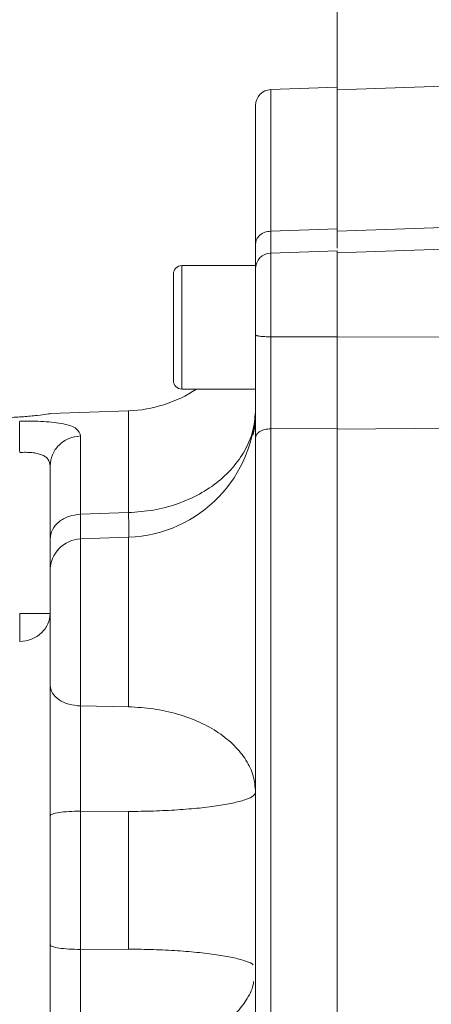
# Model space of a CAD drawing. Header units: inches. Extents: x 0.3 to 33.9, y 0.2 to 21.7.
# Tile 7 of 22: x 4.1 to 5.7, y 10.5 to 14.2. Entities that reach past the tile are written whole.
import ezdxf

# ---------------------------------------------------------------- set-up
doc = ezdxf.new("R2010")
doc.units = ezdxf.units.IN
doc.header["$MEASUREMENT"] = 0
doc.layers.add('SLD-0', color=7, linetype='Continuous', lineweight=15)
doc.styles.add('SLDTEXTSTYLE0', font='TXT', dxfattribs={"width": 0.75})
doc.dimstyles.new('SLDDIMSTYLE0', dxfattribs={"dimtxt": 0.25, "dimasz": 0.13, "dimexe": 0, "dimexo": 0.0625, "dimgap": 0.0625, "dimtad": 0, "dimtih": 1, "dimtoh": 1, "dimdec": 4, "dimrnd": 1e-09, "dimzin": 12, "dimdsep": 46, "dimtxsty": 'SLDTEXTSTYLE0', "dimsah": 1, "dimcen": 0.09, "dimadec": 0, "dimazin": 3, "dimtfac": 1, "dimtdec": 4, "dimtofl": 0, "dimtmove": 0, "dimatfit": 3, "dimfxl": 1, "dimfrac": 2, "dimtolj": 1, "dimtzin": 12, "dimarcsym": 0})

# ---------------------------------------------------------------- blocks, each defined once
blk = doc.blocks.new('*D20')
at = {"layer": 'SLD-0'}
for p, q in [((3.5292, 11.6134), (3.5292, 16.4442)), ((7.5717, 14.0858), (7.5717, 16.4442)), ((5.0714, 16.356), (5.0206, 16.356)), ((5.0206, 16.356), (5.0206, 15.9592)), ((6.0296, 16.356), (6.0804, 16.356)), ((6.0804, 16.356), (6.0804, 15.9592)), ((3.5292, 16.3192), (4.9318, 16.3192)), ((7.5717, 16.3192), (6.1692, 16.3192)), ((5.0206, 15.9592), (5.0714, 15.9592)), ((6.0804, 15.9592), (6.0296, 15.9592))]:
    blk.add_line(p, q, dxfattribs=at)
for points in [[(3.5292, 16.3192), (3.6592, 16.2992), (3.6592, 16.3392)], [(7.5717, 16.3192), (7.4417, 16.3392), (7.4417, 16.2992)]]:
    blk.add_solid(points, dxfattribs=at)
at = {"layer": 'SLD-0', "char_height": 0.25, "attachment_point": 1, "style": 'SLDTEXTSTYLE0'}
for s, insert in [('4.04', (5.1257, 16.7291, 0.1867)), ('102.7', (5.1349, 16.2814, 0.1867))]:
    blk.add_mtext(s, dxfattribs=dict(at, insert=insert))
blk = doc.blocks.new('*D22')
at = {"layer": 'SLD-0'}
for p, q in [((5.3072, 13.4791), (5.3072, 15.2631)), ((7.5717, 14.0858), (7.5717, 15.2631)), ((6.0527, 15.1749), (6.002, 15.1749)), ((6.002, 15.1749), (6.002, 14.7781)), ((6.8262, 15.1749), (6.877, 15.1749)), ((6.877, 15.1749), (6.877, 14.7781)), ((5.3072, 15.1381), (5.9131, 15.1381)), ((7.5717, 15.1381), (6.9658, 15.1381)), ((6.002, 14.7781), (6.0527, 14.7781)), ((6.877, 14.7781), (6.8262, 14.7781))]:
    blk.add_line(p, q, dxfattribs=at)
for points in [[(5.3072, 15.1381), (5.4372, 15.1181), (5.4372, 15.1581)], [(7.5717, 15.1381), (7.4417, 15.1581), (7.4417, 15.1181)]]:
    blk.add_solid(points, dxfattribs=at)
at = {"layer": 'SLD-0', "char_height": 0.25, "attachment_point": 1, "style": 'SLDTEXTSTYLE0'}
for s, insert in [('2.26', (6.0147, 15.548, 0.1867)), ('57.5', (6.1162, 15.1003, 0.1867))]:
    blk.add_mtext(s, dxfattribs=dict(at, insert=insert))

msp = doc.modelspace()

# ---------------------------------------------------------------- linework, layer by layer
at = {"color": 7, "linetype": 'Continuous', "lineweight": 15}
for p, q in [((7.57173, 14.03577), (5.30723, 13.95669)), ((5.30723, 13.96659), (5.05514, 13.95779)), ((5.30723, 13.42914), (5.30723, 13.96659)), ((5.30723, 13.42014), (7.57173, 13.49966)), ((5.05514, 13.42026), (5.30723, 13.42914)), ((7.57173, 13.41653), (5.30723, 13.33745)), ((5.30723, 13.34599), (5.05514, 13.33719)), ((5.30723, 13.01925), (5.30723, 13.34599)), ((4.99723, 13.28967), (4.71723, 13.28967)), ((4.99723, 13.28967), (4.99723, 12.82067)), ((4.68523, 13.25767), (4.68523, 12.85267)), ((5.05514, 13.01913), (5.30723, 13.01925)), ((7.57173, 13.02104), (5.30723, 13.01841)), ((4.71723, 12.82067), (4.99723, 12.82067)), ((4.51468, 12.73808), (4.21824, 12.72773)), ((5.05514, 12.66995), (5.30723, 12.6726)), ((7.57173, 12.69214), (5.30723, 12.66819)), ((5.30723, 9.23894), (5.30723, 12.6726)), ((4.33304, 12.64269), (4.33304, 12.34538)), ((5.05514, 9.24158), (5.05514, 12.66995)), ((4.33304, 12.34538), (4.51468, 12.35175)), ((4.21723, 12.22067), (4.21723, 12.25154)), ((4.51468, 12.25815), (4.33304, 12.25181)), ((4.33304, 11.61767), (4.51468, 11.6145)), ((4.51468, 11.21707), (4.33304, 11.21837)), ((4.33304, 11.21837), (4.33304, 10.69317)), ((4.51468, 10.69447), (4.51468, 11.21707)), ((4.33304, 10.69317), (4.51468, 10.69447))]:
    msp.add_line(p, q, dxfattribs=at)
at = {"color": 8, "linetype": 'Continuous', "lineweight": 15}
for p, q in [((5.05514, 13.42026), (5.05514, 13.95779)), ((5.05514, 13.01913), (5.05514, 13.33719)), ((4.71723, 13.28967), (4.71723, 12.82067)), ((4.51468, 12.35175), (4.51468, 12.73808)), ((4.33304, 12.25181), (4.33304, 11.61767)), ((4.51468, 11.6145), (4.51468, 12.25815))]:
    msp.add_line(p, q, dxfattribs=at)
at = {"color": 7, "linetype": 'Continuous', "lineweight": 15}
for centre, radius, start, end in [((5.05723, 13.89783), 0.06, 92, 180), ((5.05723, 13.27723), 0.06, 92, 180), ((4.71723, 13.25767), 0.032, 90, 180), ((4.71723, 12.85267), 0.032, 180, 270), ((4.49723, 13.23778), 0.5, 272, 303.46471), ((4.49723, 12.75785), 0.5, 272, 0), ((4.33723, 12.13188), 0.12, 92, 180)]:
    msp.add_arc(centre, radius, start, end, dxfattribs=at)
for points, knots in [([(5.30723, 13.42014), (5.30723, 13.47548), (5.30723, 13.58617), (5.30723, 13.71848), (5.30723, 13.82448), (5.30723, 13.90005), (5.30723, 13.94781), (5.30723, 13.95373), (5.30723, 13.95669)], [0, 0, 0, 0, 0.1666666, 0.3333333, 0.5, 0.6666667, 0.8333333, 1, 1, 1, 1]), ([(4.99723, 13.37103), (4.99723, 13.42324), (4.99723, 13.52862), (4.99723, 13.65689), (4.99723, 13.76239), (4.99723, 13.83929), (4.99723, 13.88862), (4.99723, 13.89475), (4.99723, 13.89783)], [0, 0, 0, 0, 0.15987295, 0.32266424, 0.48819697, 0.65771806, 0.82839588, 1, 1, 1, 1]), ([(4.99723, 13.37103), (4.99809, 13.37734), (4.99982, 13.38996), (5.01311, 13.40601), (5.03218, 13.41747), (5.04749, 13.41933), (5.05514, 13.42026)], [0, 0, 0, 0, 0.2499995, 0.5000009, 0.7500009, 1, 1, 1, 1]), ([(5.30723, 13.35549), (5.30723, 13.36298), (5.30723, 13.3797), (5.30723, 13.41155), (5.30723, 13.42914)], [0, 0, 0, 0, 0.4475808, 1, 1, 1, 1]), ([(4.99723, 13.28627), (4.99723, 13.28645), (4.99723, 13.29158), (4.99723, 13.31797), (4.99723, 13.35334), (4.99723, 13.37103)], [0, 0, 0, 0, 0.01777924, 0.50891625, 1, 1, 1, 1]), ([(5.30723, 13.01841), (5.30723, 13.03996), (5.30723, 13.08306), (5.30723, 13.14676), (5.30723, 13.20557), (5.30723, 13.25649), (5.30723, 13.29712), (5.30723, 13.32426), (5.30723, 13.33748), (5.30723, 13.33607), (5.30723, 13.33564)], [0, 0, 0, 0, 0.1345972, 0.2691942, 0.4037918, 0.5383891, 0.6729863, 0.8075835, 0.9421808, 1, 1, 1, 1]), ([(4.99723, 13.02679), (4.99723, 13.04348), (4.99723, 13.07729), (4.99723, 13.1275), (4.99723, 13.17379), (4.99723, 13.21349), (4.99723, 13.24529), (4.99723, 13.2668), (4.99723, 13.27725), (4.99723, 13.27617), (4.99723, 13.27584)], [0, 0, 0, 0, 0.1326617, 0.2688605, 0.4050582, 0.5377203, 0.6703821, 0.8065803, 0.9427784, 1, 1, 1, 1]), ([(4.99723, 13.02679), (4.99809, 13.02581), (4.99982, 13.02385), (5.01311, 13.02135), (5.03218, 13.01956), (5.04749, 13.01928), (5.05514, 13.01913)], [0, 0, 0, 0, 0.2499995, 0.5000007, 0.7500008, 1, 1, 1, 1]), ([(4.99723, 12.63571), (4.99723, 12.66493), (4.99723, 12.72337), (4.99723, 12.82169), (4.99723, 12.92394), (4.99723, 12.99251), (4.99723, 13.02679)], [0, 0, 0, 0, 0.2500006, 0.4999621, 0.7499945, 1, 1, 1, 1]), ([(5.05514, 12.66995), (5.05512, 12.67946), (5.05508, 12.70211), (5.05504, 12.73657), (5.055, 12.77754), (5.05498, 12.82065), (5.05499, 12.87535), (5.05503, 12.94164), (5.0551, 12.99131), (5.05514, 13.01913)], [0, 0, 0, 0, 0.0931338, 0.2217766, 0.3180531, 0.4565952, 0.5943379, 0.7728329, 1, 1, 1, 1]), ([(5.30723, 12.6726), (5.30723, 12.70032), (5.30723, 12.75166), (5.30723, 12.83622), (5.30723, 12.92458), (5.30723, 12.98615), (5.30723, 13.01925)], [0, 0, 0, 0, 0.2668351, 0.4941141, 0.7279887, 1, 1, 1, 1]), ([(4.14121, 12.71808), (4.12415, 12.71666), (4.08664, 12.71352), (4.01997, 12.71041), (3.95144, 12.70968), (3.89194, 12.71112), (3.85191, 12.71314), (3.83329, 12.71437), (3.83584, 12.71421), (3.83648, 12.71416)], [0, 0, 0, 0, 0.1376803, 0.30277069, 0.47042004, 0.63632904, 0.79669187, 0.94916768, 1, 1, 1, 1]), ([(4.21825, 12.72752), (4.21886, 12.7276), (4.22202, 12.72806), (4.20596, 12.72574), (4.17675, 12.72186), (4.15062, 12.71908), (4.14121, 12.71808)], [0, 0, 0, 0, 0.0845865, 0.4413468, 0.7989116, 1, 1, 1, 1]), ([(4.99723, 12.74313), (4.99545, 12.71806), (4.9919, 12.66794), (4.96346, 12.59552), (4.91921, 12.52852), (4.8591, 12.46942), (4.78579, 12.42031), (4.70185, 12.38333), (4.61043, 12.35855), (4.5466, 12.35401), (4.51468, 12.35175)], [0, 0, 0, 0, 0.1250002, 0.2500001, 0.375, 0.5, 0.6250003, 0.7500002, 0.8750001, 1, 1, 1, 1]), ([(4.99723, 12.74313), (4.99708, 12.7113), (4.99692, 12.67837), (4.98743, 12.64723), (4.98711, 12.64619)], [0, 0, 0, 0, 0.96675004, 1, 1, 1, 1]), ([(4.10142, 12.69832), (4.10106, 12.6945), (4.10034, 12.68685), (4.10003, 12.65886), (4.10034, 12.6221), (4.10106, 12.59411), (4.10142, 12.58012)], [0, 0, 0, 0, 0.250114, 0.5, 0.7498857, 1, 1, 1, 1]), ([(4.10142, 12.69832), (4.117, 12.69862), (4.14824, 12.69921), (4.19273, 12.69781), (4.23351, 12.69454), (4.28036, 12.68705), (4.32367, 12.6719), (4.3299, 12.65248), (4.33304, 12.64269)], [0, 0, 0, 0, 0.120862, 0.24238203, 0.36503843, 0.48990993, 0.74307888, 1, 1, 1, 1]), ([(4.21723, 12.52878), (4.21896, 12.54338), (4.2224, 12.57259), (4.24898, 12.60972), (4.28713, 12.63626), (4.31774, 12.64055), (4.33304, 12.64269)], [0, 0, 0, 0, 0.2499987, 0.4999991, 0.7499999, 1, 1, 1, 1]), ([(4.99723, 12.63571), (4.99809, 12.6401), (4.99982, 12.64888), (5.01311, 12.66004), (5.03218, 12.66802), (5.04749, 12.66931), (5.05514, 12.66995)], [0, 0, 0, 0, 0.2499993, 0.5000008, 0.7500009, 1, 1, 1, 1]), ([(4.99723, 9.27582), (4.99723, 9.35557), (4.99723, 9.51652), (4.99723, 9.77833), (4.99723, 10.05598), (4.99723, 10.34776), (4.99723, 10.64948), (4.99723, 10.95576), (4.99723, 11.26204), (4.99723, 11.56376), (4.99723, 11.85554), (4.99723, 12.1332), (4.99723, 12.39501), (4.99723, 12.55596), (4.99723, 12.63571)], [0, 0, 0, 0, 0.0799365, 0.1613321, 0.2440985, 0.328859, 0.4141979, 0.5, 0.5857968, 0.6711357, 0.7559015, 0.8386627, 0.920061, 1, 1, 1, 1]), ([(5.30723, 12.66819), (5.30723, 12.58336), (5.30723, 12.4137), (5.30723, 12.13959), (5.30723, 11.85461), (5.30723, 11.56011), (5.30723, 11.2595), (5.30723, 10.95577), (5.30723, 10.65203), (5.30723, 10.35143), (5.30723, 10.05692), (5.30723, 9.77195), (5.30723, 9.49783), (5.30723, 9.32817), (5.30723, 9.24334)], [0, 0, 0, 0, 0.0833333, 0.1666666, 0.25, 0.3333333, 0.4166667, 0.5, 0.5833333, 0.6666667, 0.75, 0.8333333, 0.9166667, 1, 1, 1, 1]), ([(4.10142, 12.58012), (4.10959, 12.58043), (4.12567, 12.58106), (4.14824, 12.57973), (4.16813, 12.57669), (4.18535, 12.57164), (4.19931, 12.56432), (4.21364, 12.55129), (4.21579, 12.53785), (4.21723, 12.52878)], [0, 0, 0, 0, 0.126137, 0.2481898, 0.366906, 0.4830997, 0.6078941, 0.7353854, 1, 1, 1, 1]), ([(4.21723, 12.52878), (4.21723, 12.50623), (4.21723, 12.46111), (4.21723, 12.36783), (4.21723, 12.29029), (4.21723, 12.25154)], [0, 0, 0, 0, 0.3332603, 0.6667562, 1, 1, 1, 1]), ([(4.21723, 12.25154), (4.21896, 12.26357), (4.2224, 12.28763), (4.24898, 12.31822), (4.28713, 12.34007), (4.31774, 12.34361), (4.33304, 12.34538)], [0, 0, 0, 0, 0.2499993, 0.4999997, 0.7500001, 1, 1, 1, 1]), ([(4.21727, 12.22067), (4.21727, 12.21152), (4.21728, 12.18675), (4.21754, 12.16546), (4.21801, 12.14956), (4.21889, 12.14704), (4.21927, 12.14597)], [0, 0, 0, 0, 0.2007166, 0.5430522, 0.8045247, 1, 1, 1, 1]), ([(4.21723, 12.12907), (4.21723, 12.12979), (4.21723, 12.13247), (4.21723, 12.11074), (4.21723, 12.06585), (4.21723, 12.00175), (4.21723, 11.92576), (4.21723, 11.84306), (4.21723, 11.76163), (4.21723, 11.71737), (4.21723, 11.69577)], [0, 0, 0, 0, 0.0505214, 0.1889563, 0.327391, 0.4593042, 0.5912171, 0.7296517, 0.8680868, 1, 1, 1, 1]), ([(4.10142, 11.86214), (4.11673, 11.86415), (4.14734, 11.86817), (4.18548, 11.89304), (4.21206, 11.92785), (4.21551, 11.95523), (4.21723, 11.96892)], [0, 0, 0, 0, 0.2499999, 0.5000008, 0.7500004, 1, 1, 1, 1]), ([(4.10142, 11.96892), (4.11673, 11.96892), (4.14734, 11.96892), (4.18548, 11.96892), (4.21206, 11.96892), (4.21551, 11.96892), (4.21723, 11.96892)], [0, 0, 0, 0, 0.2499999, 0.5000003, 0.75, 1, 1, 1, 1]), ([(4.10142, 11.96892), (4.10162, 11.95795), (4.10203, 11.93599), (4.1022, 11.90563), (4.10203, 11.87951), (4.10162, 11.86793), (4.10142, 11.86214)], [0, 0, 0, 0, 0.2500444, 0.5000007, 0.7499551, 1, 1, 1, 1]), ([(4.21723, 11.69577), (4.21896, 11.68575), (4.2224, 11.66573), (4.24898, 11.64027), (4.28713, 11.62208), (4.31774, 11.61914), (4.33304, 11.61767)], [0, 0, 0, 0, 0.2499993, 0.4999991, 0.7499999, 1, 1, 1, 1]), ([(4.21723, 11.20063), (4.21723, 11.24497), (4.21723, 11.33359), (4.21723, 11.46526), (4.21723, 11.58979), (4.21723, 11.66045), (4.21723, 11.69577)], [0, 0, 0, 0, 0.2506277, 0.501002, 0.7505778, 1, 1, 1, 1]), ([(4.33304, 11.61767), (4.33296, 11.59828), (4.3328, 11.56214), (4.33265, 11.4934), (4.33261, 11.43002), (4.33265, 11.37479), (4.33271, 11.34135), (4.33276, 11.30893), (4.33285, 11.27701), (4.33294, 11.24531), (4.33301, 11.22689), (4.33304, 11.21837)], [0, 0, 0, 0, 0.1730643, 0.3225377, 0.542383, 0.6420985, 0.7165879, 0.7776619, 0.8698863, 0.9398206, 1, 1, 1, 1]), ([(4.99723, 11.29033), (4.99545, 11.31109), (4.9919, 11.3526), (4.96346, 11.41259), (4.91921, 11.46809), (4.8591, 11.51703), (4.78579, 11.55771), (4.70185, 11.58834), (4.61043, 11.60887), (4.5466, 11.61263), (4.51468, 11.6145)], [0, 0, 0, 0, 0.125, 0.2500002, 0.375, 0.5, 0.6250003, 0.7500002, 0.8750001, 1, 1, 1, 1]), ([(4.51468, 11.21707), (4.5466, 11.21749), (4.61043, 11.21834), (4.70185, 11.22298), (4.78579, 11.2299), (4.8591, 11.23909), (4.91921, 11.25016), (4.96346, 11.2627), (4.9919, 11.27625), (4.99545, 11.28564), (4.99723, 11.29033)], [0, 0, 0, 0, 0.1249999, 0.2499998, 0.3749997, 0.5, 0.625, 0.7499999, 0.875, 1, 1, 1, 1]), ([(4.33304, 11.21837), (4.31774, 11.21803), (4.28713, 11.21736), (4.24898, 11.21323), (4.2224, 11.20745), (4.21896, 11.20291), (4.21723, 11.20063)], [0, 0, 0, 0, 0.25, 0.5000003, 0.7500005, 1, 1, 1, 1]), ([(4.21723, 11.20063), (4.21723, 11.11901), (4.21723, 10.95577), (4.21723, 10.79252), (4.21723, 10.7109)], [0, 0, 0, 0, 0.4999999, 1, 1, 1, 1]), ([(4.21723, 10.21577), (4.21723, 10.25126), (4.21723, 10.32222), (4.21723, 10.44704), (4.21723, 10.57852), (4.21723, 10.66678), (4.21723, 10.7109)], [0, 0, 0, 0, 0.25062757, 0.50100188, 0.75057773, 1, 1, 1, 1]), ([(4.21723, 10.7109), (4.21896, 10.70863), (4.2224, 10.70408), (4.24898, 10.6983), (4.28713, 10.69417), (4.31774, 10.6935), (4.33304, 10.69317)], [0, 0, 0, 0, 0.2499994, 0.4999996, 0.7499999, 1, 1, 1, 1]), ([(4.33304, 10.69317), (4.33296, 10.66855), (4.3328, 10.62268), (4.33265, 10.54513), (4.33261, 10.47937), (4.33265, 10.42659), (4.33271, 10.39646), (4.33276, 10.36755), (4.33285, 10.34053), (4.33294, 10.31479), (4.33301, 10.30048), (4.33304, 10.29387)], [0, 0, 0, 0, 0.1730643, 0.3225378, 0.5423827, 0.6420985, 0.7165879, 0.7776618, 0.8698863, 0.9398204, 1, 1, 1, 1]), ([(4.98842, 10.63462), (4.9883, 10.63481), (4.98523, 10.63967), (4.96237, 10.64881), (4.9195, 10.66138), (4.85902, 10.67244), (4.78582, 10.68163), (4.70184, 10.68855), (4.61043, 10.69319), (4.5466, 10.69404), (4.51468, 10.69447)], [0, 0, 0, 0, 0.0057822, 0.1478134, 0.2898445, 0.4318755, 0.573907, 0.715938, 0.857969, 1, 1, 1, 1]), ([(4.51468, 10.29703), (4.5466, 10.29891), (4.61043, 10.30266), (4.70184, 10.32319), (4.78581, 10.35382), (4.85905, 10.3945), (4.91942, 10.44343), (4.96268, 10.49902), (4.98619, 10.54264), (4.98932, 10.56734), (4.98984, 10.57137)], [0, 0, 0, 0, 0.1389899, 0.2779798, 0.4169697, 0.55596, 0.6949501, 0.8339399, 0.9729301, 1, 1, 1, 1])]:
    msp.add_open_spline(points, degree=3, knots=knots, dxfattribs=at)
at = {"color": 8, "linetype": 'Continuous', "lineweight": 15}
for points, knots in [([(5.05501, 13.33463), (5.055, 13.33647), (5.05498, 13.3404), (5.05499, 13.35571), (5.05503, 13.37829), (5.0551, 13.40519), (5.05514, 13.42026)], [0, 0, 0, 0, 0.1827828, 0.3899315, 0.6583675, 1, 1, 1, 1]), ([(5.05514, 13.42026), (5.05512, 13.41395), (5.05508, 13.39893), (5.05504, 13.38055), (5.055, 13.36305), (5.05498, 13.34795), (5.05499, 13.3387), (5.055, 13.33617), (5.05501, 13.33531)], [0, 0, 0, 0, 0.140045, 0.3334855, 0.4782563, 0.6865802, 0.8937033, 1, 1, 1, 1]), ([(4.33304, 12.34538), (4.33296, 12.33076), (4.3328, 12.30352), (4.33265, 12.27114), (4.33264, 12.25857), (4.33264, 12.25164)], [0, 0, 0, 0, 0.3420812, 0.6375319, 1, 1, 1, 1]), ([(4.51468, 12.35175), (4.51518, 12.33109), (4.51615, 12.29074), (4.5163, 12.27012), (4.51638, 12.26006)], [0, 0, 0, 0, 0.5120902, 1, 1, 1, 1]), ([(4.21723, 12.13965), (4.21723, 12.15099), (4.21723, 12.16944), (4.21723, 12.20643), (4.21723, 12.22067)], [0, 0, 0, 0, 0.6149531, 1, 1, 1, 1])]:
    msp.add_open_spline(points, degree=3, knots=knots, dxfattribs=at)

# ---------------------------------------------------------------- dimensions: what is measured, and where the dimension line sits
at = {"layer": 'SLD-0'}
dim = msp.add_linear_dim(base=(3.52923, 16.31923), p1=(7.57173, 14.03577), p2=(3.52923, 11.56339), angle=0, dimstyle='SLDDIMSTYLE0', dxfattribs=at)
dim.commit()
dim.dimension.update_dxf_attribs({"geometry": '*D20', "text_midpoint": (5.55048, 16.31923), "dimtype": 160})
dim = msp.add_linear_dim(base=(5.30723, 15.13813), p1=(7.57173, 14.03577), p2=(5.30723, 13.42914), dimstyle='SLDDIMSTYLE0', dxfattribs=at)
dim.commit()
dim.dimension.update_dxf_attribs({"geometry": '*D22', "text_midpoint": (6.43948, 15.13813), "dimtype": 160})

doc.saveas('drawing.dxf')
